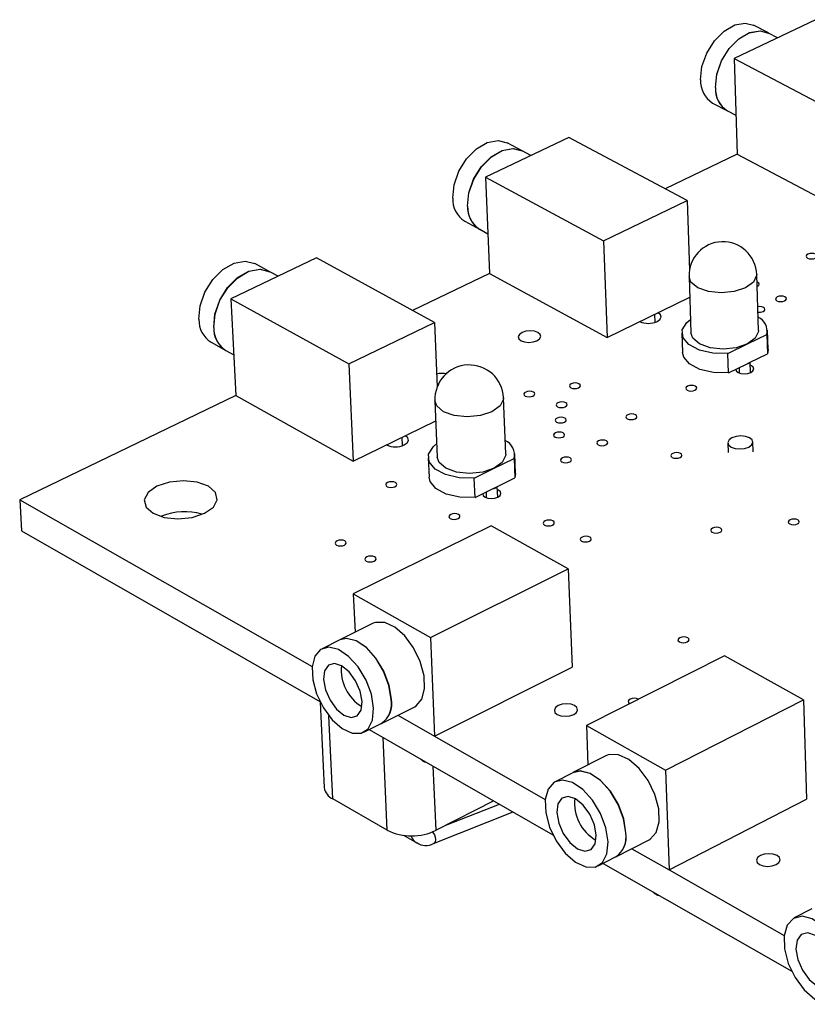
# Model space of a CAD drawing. Extents: x 73 to 209, y 44 to 152.
# Tile 1 of 13: x 73 to 102, y 59 to 95. Entities that reach past the tile are written whole.
import ezdxf

# ---------------------------------------------------------------- set-up
doc = ezdxf.new("R2010")
doc.units = 0
doc.layers.get('0').update_dxf_attribs({"linetype": 'CONTINUOUS'})

msp = doc.modelspace()

# ---------------------------------------------------------------- linework, layer by layer
at = {"color": 7, "linetype": 'CONTINUOUS'}
for p, q in [((102.501, 95.466), (99.461, 94.016)), ((100.744, 94.971), (100.192, 95.26)), ((101.087, 94.792), (100.75, 94.968)), ((99.461, 94.016), (103.867, 91.701)), ((99.461, 94.016), (99.575, 90.461)), ((98.664, 92.362), (99.215, 92.071)), ((99.221, 92.068), (99.529, 91.905)), ((93.31, 91.081), (90.198, 89.597)), ((97.712, 88.73), (93.31, 91.081)), ((91.56, 90.578), (91.009, 90.873)), ((91.887, 90.402), (91.566, 90.575)), ((99.576, 90.461), (96.892, 89.168)), ((99.575, 90.461), (103.968, 88.133)), ((90.198, 89.597), (90.343, 86.015)), ((90.198, 89.597), (94.598, 87.227)), ((94.598, 87.227), (97.712, 88.73)), ((97.712, 88.73), (97.8, 86.137)), ((89.429, 87.958), (89.979, 87.66)), ((89.985, 87.657), (90.283, 87.495)), ((94.598, 87.227), (94.73, 83.63)), ((83.9, 86.592), (80.713, 85.072)), ((88.296, 84.185), (83.9, 86.592)), ((82.158, 86.079), (81.608, 86.382)), ((82.467, 85.909), (82.163, 86.076)), ((90.344, 86.014), (87.476, 84.633)), ((90.343, 86.015), (94.73, 83.63)), ((97.784, 85.891), (97.855, 83.801)), ((100.372, 83.885), (100.306, 85.975)), ((94.73, 83.63), (97.81, 85.131)), ((80.713, 85.072), (85.106, 82.645)), ((80.713, 85.072), (80.891, 81.462)), ((96.521, 84.193), (96.51, 84.498)), ((85.106, 82.645), (88.296, 84.185)), ((88.296, 84.185), (88.398, 81.783)), ((95.952, 84.217), (95.952, 84.226)), ((97.519, 83.789), (97.544, 83.07)), ((99.961, 83.387), (100.685, 83.743)), ((100.685, 83.743), (100.707, 83.024)), ((100.73, 83.177), (100.708, 83.896)), ((79.973, 83.449), (80.522, 83.144)), ((99.235, 83.031), (99.961, 83.387)), ((80.528, 83.141), (80.816, 82.98)), ((99.258, 82.311), (99.235, 83.031)), ((100.044, 82.698), (100.707, 83.024)), ((100.73, 83.177), (100.707, 83.024)), ((85.106, 82.645), (85.271, 79.02)), ((99.258, 82.311), (99.923, 82.638)), ((99.923, 82.638), (100.044, 82.698)), ((100.077, 82.323), (100.065, 82.708)), ((99.651, 82.504), (99.657, 82.309)), ((88.394, 81.873), (88.458, 81.863)), ((80.892, 81.461), (72.839, 77.583)), ((80.891, 81.462), (85.271, 79.02)), ((88.314, 81.273), (88.404, 79.167)), ((90.953, 79.276), (90.868, 81.382)), ((85.271, 79.02), (88.346, 80.519)), ((86.524, 79.619), (86.524, 79.631)), ((87.109, 79.6), (87.096, 79.909)), ((99.232, 79.703), (99.244, 79.342)), ((100.174, 79.373), (100.163, 79.735)), ((91.322, 78.565), (91.293, 79.289)), ((88.064, 79.151), (88.095, 78.427)), ((90.524, 78.754), (91.266, 79.119)), ((91.266, 79.119), (91.295, 78.394)), ((89.781, 78.39), (90.524, 78.754)), ((91.322, 78.565), (91.295, 78.394)), ((89.811, 77.664), (89.781, 78.39)), ((90.616, 78.06), (91.295, 78.394)), ((89.811, 77.664), (90.491, 77.999)), ((90.221, 77.866), (90.229, 77.665)), ((90.491, 77.999), (90.616, 78.06)), ((90.654, 77.683), (90.638, 78.071)), ((72.839, 77.583), (72.905, 76.425)), ((72.839, 77.583), (83.741, 71.371)), ((72.905, 76.425), (84.029, 70.068)), ((90.411, 76.615), (85.273, 74.079)), ((93.286, 75.014), (90.411, 76.615)), ((88.146, 72.457), (93.286, 75.014)), ((93.286, 75.014), (93.426, 71.343)), ((85.273, 74.079), (85.338, 72.645)), ((85.273, 74.079), (88.146, 72.457)), ((86.017, 72.981), (84.772, 72.364)), ((84.765, 72.361), (84.108, 72.035)), ((88.146, 72.457), (88.304, 68.771)), ((99.108, 71.772), (93.963, 69.172)), ((102.055, 70.131), (99.108, 71.772)), ((88.304, 68.771), (93.426, 71.343)), ((96.908, 67.509), (102.055, 70.131)), ((102.055, 70.131), (102.168, 66.43)), ((84.042, 70.042), (84.191, 66.864)), ((86.322, 69.252), (87.564, 69.874)), ((86.927, 69.555), (88.304, 68.771)), ((85.66, 68.921), (86.315, 69.249)), ((85.861, 69.022), (92.71, 65.108)), ((93.963, 69.172), (96.908, 67.509)), ((93.963, 69.172), (94.019, 67.703)), ((88.305, 68.771), (92.424, 66.423)), ((94.706, 68.052), (93.46, 67.419)), ((96.908, 67.509), (97.039, 63.794)), ((93.453, 67.416), (92.795, 67.082)), ((86.54, 65.27), (84.507, 66.442)), ((97.039, 63.794), (102.168, 66.43)), ((90.514, 66.363), (88.358, 65.27)), ((88.262, 64.777), (91.231, 65.953)), ((87.145, 65.084), (87.638, 64.801)), ((95.056, 64.282), (96.3, 64.919)), ((95.649, 64.586), (97.039, 63.794)), ((94.393, 63.942), (95.049, 64.278)), ((94.581, 64.039), (101.61, 60.022)), ((97.04, 63.794), (101.328, 61.35)), ((102.36, 62.346), (101.701, 62.004))]:
    msp.add_line(p, q, dxfattribs=at)
at = {"color": 8, "linetype": 'CONTINUOUS'}
for p, q in [((84.507, 66.442), (84.363, 69.534)), ((86.54, 65.27), (86.385, 68.722)), ((88.358, 65.27), (88.255, 67.654)), ((88.725, 65.456), (90.719, 66.245))]:
    msp.add_line(p, q, dxfattribs=at)
at = {"color": 7, "linetype": 'CONTINUOUS'}
for points in [[(98.216, 93.229), (98.267, 93.722), (98.444, 94.224), (98.728, 94.681), (99.089, 95.043), (99.486, 95.272), (99.878, 95.341), (100.192, 95.26)], [(98.767, 92.938), (98.818, 93.431), (98.996, 93.934), (99.28, 94.391), (99.641, 94.754), (100.039, 94.983), (100.43, 95.052), (100.744, 94.971)], [(98.773, 92.935), (98.824, 93.428), (99.001, 93.931), (99.286, 94.388), (99.647, 94.751), (100.044, 94.98), (100.435, 95.049), (100.75, 94.968)], [(88.978, 88.82), (89.026, 89.317), (89.204, 89.824), (89.493, 90.287), (89.861, 90.655), (90.267, 90.888), (90.669, 90.961), (91.009, 90.873)], [(89.529, 88.522), (89.577, 89.019), (89.755, 89.527), (90.044, 89.991), (90.412, 90.359), (90.819, 90.592), (91.22, 90.666), (91.56, 90.578)], [(89.534, 88.519), (89.583, 89.016), (89.761, 89.524), (90.05, 89.988), (90.418, 90.356), (90.824, 90.589), (91.226, 90.663), (91.566, 90.575)], [(102.486, 86.585), (102.533, 86.619), (102.552, 86.658), (102.54, 86.697), (102.499, 86.73), (102.436, 86.753), (102.359, 86.761), (102.281, 86.753), (102.214, 86.73), (102.167, 86.697), (102.149, 86.658), (102.161, 86.619), (102.201, 86.585), (102.265, 86.563), (102.341, 86.555), (102.419, 86.563), (102.486, 86.585)], [(79.52, 84.305), (79.565, 84.807), (79.744, 85.32), (80.037, 85.789), (80.412, 86.162), (80.828, 86.4), (81.24, 86.477), (81.603, 86.384), (81.608, 86.382)], [(80.069, 84), (80.115, 84.502), (80.294, 85.015), (80.588, 85.485), (80.963, 85.859), (81.379, 86.097), (81.791, 86.174), (82.154, 86.081), (82.158, 86.079)], [(80.075, 83.997), (80.121, 84.499), (80.3, 85.012), (80.593, 85.482), (80.968, 85.856), (81.384, 86.094), (81.796, 86.171), (82.159, 86.078), (82.163, 86.076)], [(100.32, 85.528), (100.338, 85.536), (100.384, 85.569), (100.403, 85.609), (100.392, 85.648), (100.351, 85.682), (100.315, 85.697)], [(101.348, 84.994), (101.395, 85.027), (101.414, 85.067), (101.402, 85.107), (101.361, 85.14), (101.297, 85.163), (101.22, 85.17), (101.142, 85.163), (101.075, 85.14), (101.028, 85.107), (101.009, 85.067), (101.021, 85.027), (101.062, 84.994), (101.125, 84.971), (101.202, 84.963), (101.28, 84.971), (101.348, 84.994)], [(100.547, 84.601), (100.594, 84.635), (100.613, 84.675), (100.601, 84.714), (100.56, 84.748), (100.496, 84.77), (100.419, 84.778), (100.344, 84.771)], [(96.592, 84.222), (96.7, 84.298), (96.744, 84.388), (96.718, 84.478), (96.626, 84.554)], [(99.235, 83.031), (98.675, 83.046), (98.169, 83.161), (97.781, 83.361), (97.56, 83.62), (97.532, 83.907), (97.7, 84.186), (97.838, 84.301)], [(92.116, 83.508), (92.214, 83.578), (92.256, 83.66), (92.233, 83.742), (92.15, 83.812), (92.02, 83.858), (91.862, 83.875), (91.7, 83.858), (91.56, 83.812), (91.461, 83.742), (91.42, 83.66), (91.442, 83.578), (91.525, 83.508), (91.655, 83.462), (91.813, 83.445), (91.975, 83.462), (92.116, 83.508)], [(99.961, 83.387), (99.539, 83.247), (99.052, 83.198), (98.575, 83.247), (98.18, 83.387), (97.928, 83.597), (97.855, 83.801)], [(100.372, 83.885), (100.371, 83.845), (100.253, 83.597), (99.961, 83.387)], [(99.258, 82.311), (98.698, 82.326), (98.193, 82.441), (97.806, 82.641), (97.585, 82.901), (97.544, 83.07)], [(100.089, 82.328), (100.167, 82.385), (100.198, 82.451), (100.179, 82.517), (100.111, 82.573), (100.068, 82.592)], [(99.527, 82.443), (99.547, 82.385), (99.614, 82.328), (99.72, 82.291), (99.847, 82.278), (99.976, 82.291), (100.089, 82.328)], [(93.666, 81.755), (93.714, 81.789), (93.734, 81.829), (93.723, 81.87), (93.682, 81.904), (93.618, 81.927), (93.541, 81.935), (93.462, 81.927), (93.394, 81.904), (93.346, 81.87), (93.326, 81.829), (93.337, 81.789), (93.377, 81.755), (93.441, 81.732), (93.518, 81.724), (93.597, 81.732), (93.666, 81.755)], [(98.003, 81.663), (98.051, 81.698), (98.07, 81.738), (98.059, 81.778), (98.018, 81.813), (97.954, 81.835), (97.877, 81.843), (97.798, 81.835), (97.729, 81.813), (97.682, 81.778), (97.662, 81.738), (97.674, 81.698), (97.715, 81.663), (97.779, 81.641), (97.856, 81.633), (97.935, 81.641), (98.003, 81.663)], [(91.969, 81.448), (92.017, 81.482), (92.037, 81.523), (92.026, 81.563), (91.985, 81.597), (91.922, 81.62), (91.845, 81.628), (91.766, 81.62), (91.697, 81.597), (91.649, 81.563), (91.628, 81.523), (91.639, 81.482), (91.68, 81.448), (91.744, 81.425), (91.821, 81.417), (91.9, 81.425), (91.969, 81.448)], [(93.173, 81.048), (93.221, 81.082), (93.241, 81.123), (93.23, 81.163), (93.189, 81.198), (93.126, 81.221), (93.048, 81.229), (92.969, 81.221), (92.9, 81.198), (92.852, 81.163), (92.832, 81.123), (92.843, 81.082), (92.884, 81.048), (92.948, 81.025), (93.025, 81.017), (93.104, 81.025), (93.173, 81.048)], [(95.775, 80.601), (95.823, 80.636), (95.842, 80.676), (95.831, 80.717), (95.79, 80.751), (95.726, 80.774), (95.649, 80.782), (95.569, 80.774), (95.501, 80.751), (95.453, 80.717), (95.433, 80.676), (95.444, 80.636), (95.485, 80.601), (95.549, 80.578), (95.627, 80.57), (95.706, 80.578), (95.775, 80.601)], [(93.141, 80.478), (93.189, 80.512), (93.209, 80.553), (93.198, 80.593), (93.157, 80.628), (93.093, 80.651), (93.016, 80.659), (92.936, 80.651), (92.867, 80.628), (92.819, 80.593), (92.799, 80.553), (92.81, 80.512), (92.851, 80.478), (92.915, 80.455), (92.992, 80.447), (93.072, 80.455), (93.141, 80.478)], [(87.17, 79.625), (87.28, 79.704), (87.327, 79.796), (87.303, 79.888), (87.212, 79.966)], [(93.08, 79.921), (93.128, 79.956), (93.148, 79.997), (93.137, 80.037), (93.096, 80.072), (93.032, 80.095), (92.955, 80.103), (92.875, 80.095), (92.806, 80.072), (92.758, 80.037), (92.738, 79.997), (92.749, 79.956), (92.79, 79.921), (92.854, 79.898), (92.931, 79.89), (93.011, 79.898), (93.08, 79.921)], [(100.041, 79.89), (99.895, 79.942), (99.719, 79.96), (99.54, 79.942), (99.384, 79.89), (99.276, 79.812), (99.232, 79.719), (99.259, 79.627), (99.353, 79.548), (99.499, 79.496), (99.675, 79.478), (99.855, 79.496), (100.01, 79.548), (100.118, 79.627), (100.162, 79.719), (100.135, 79.812), (100.041, 79.89)], [(89.781, 78.39), (89.214, 78.405), (88.705, 78.523), (88.318, 78.727), (88.1, 78.993), (88.079, 79.287), (88.257, 79.572), (88.382, 79.679)], [(94.69, 79.627), (94.738, 79.662), (94.758, 79.702), (94.746, 79.743), (94.705, 79.778), (94.641, 79.801), (94.564, 79.809), (94.484, 79.801), (94.415, 79.778), (94.367, 79.743), (94.347, 79.702), (94.359, 79.662), (94.399, 79.627), (94.464, 79.604), (94.541, 79.596), (94.621, 79.604), (94.69, 79.627)], [(90.953, 79.276), (90.951, 79.223), (90.825, 78.969), (90.524, 78.754)], [(97.451, 79.161), (97.499, 79.196), (97.518, 79.237), (97.507, 79.278), (97.465, 79.312), (97.401, 79.335), (97.323, 79.344), (97.244, 79.335), (97.175, 79.312), (97.127, 79.278), (97.107, 79.237), (97.119, 79.196), (97.16, 79.161), (97.224, 79.138), (97.302, 79.13), (97.382, 79.138), (97.451, 79.161)], [(90.524, 78.754), (90.094, 78.611), (89.6, 78.56), (89.119, 78.611), (88.722, 78.754), (88.472, 78.969), (88.404, 79.167)], [(93.337, 78.99), (93.385, 79.025), (93.405, 79.066), (93.394, 79.107), (93.353, 79.141), (93.289, 79.165), (93.211, 79.173), (93.132, 79.165), (93.063, 79.141), (93.014, 79.107), (92.994, 79.066), (93.005, 79.025), (93.046, 78.99), (93.11, 78.967), (93.188, 78.959), (93.268, 78.967), (93.337, 78.99)], [(79.731, 77.081), (80.058, 77.311), (80.2, 77.583), (80.135, 77.854), (79.874, 78.084), (79.456, 78.237), (78.945, 78.291), (78.418, 78.237), (77.956, 78.084), (77.627, 77.854), (77.484, 77.583), (77.547, 77.311), (77.808, 77.081), (78.226, 76.927), (78.739, 76.873), (79.268, 76.927), (79.731, 77.081)], [(86.824, 78.07), (86.873, 78.105), (86.893, 78.146), (86.883, 78.187), (86.843, 78.222), (86.779, 78.245), (86.701, 78.254), (86.621, 78.245), (86.551, 78.222), (86.502, 78.187), (86.481, 78.146), (86.492, 78.105), (86.532, 78.07), (86.596, 78.047), (86.674, 78.039), (86.754, 78.047), (86.824, 78.07)], [(89.811, 77.664), (89.245, 77.68), (88.736, 77.797), (88.349, 78.002), (88.132, 78.268), (88.095, 78.427)], [(90.096, 77.804), (90.114, 77.744), (90.181, 77.686), (90.287, 77.648), (90.415, 77.634), (90.547, 77.648), (90.661, 77.686)], [(90.661, 77.686), (90.742, 77.744), (90.775, 77.812), (90.757, 77.879), (90.69, 77.937), (90.643, 77.958)], [(89.179, 76.882), (89.228, 76.917), (89.249, 76.959), (89.238, 77), (89.197, 77.035), (89.133, 77.059), (89.055, 77.067), (88.975, 77.059), (88.905, 77.035), (88.856, 77), (88.835, 76.959), (88.846, 76.917), (88.887, 76.882), (88.951, 76.859), (89.029, 76.851), (89.109, 76.859), (89.179, 76.882)], [(92.695, 76.641), (92.744, 76.676), (92.764, 76.717), (92.753, 76.759), (92.712, 76.794), (92.648, 76.817), (92.569, 76.826), (92.489, 76.817), (92.42, 76.794), (92.371, 76.759), (92.351, 76.717), (92.362, 76.676), (92.403, 76.641), (92.467, 76.617), (92.546, 76.609), (92.626, 76.617), (92.695, 76.641)], [(101.828, 76.681), (101.876, 76.716), (101.895, 76.757), (101.883, 76.799), (101.841, 76.834), (101.776, 76.857), (101.698, 76.865), (101.618, 76.857), (101.549, 76.834), (101.501, 76.799), (101.482, 76.757), (101.494, 76.716), (101.536, 76.681), (101.601, 76.657), (101.679, 76.649), (101.759, 76.657), (101.828, 76.681)], [(98.941, 76.372), (98.989, 76.407), (99.008, 76.449), (98.996, 76.49), (98.955, 76.525), (98.89, 76.549), (98.812, 76.557), (98.732, 76.549), (98.662, 76.525), (98.614, 76.49), (98.595, 76.449), (98.606, 76.407), (98.648, 76.372), (98.713, 76.348), (98.791, 76.34), (98.871, 76.348), (98.941, 76.372)], [(84.939, 75.896), (84.988, 75.931), (85.009, 75.972), (84.999, 76.014), (84.959, 76.049), (84.895, 76.073), (84.816, 76.081), (84.736, 76.073), (84.666, 76.049), (84.616, 76.014), (84.595, 75.972), (84.606, 75.931), (84.646, 75.896), (84.71, 75.872), (84.788, 75.864), (84.869, 75.872), (84.939, 75.896)], [(94.074, 76.042), (94.123, 76.077), (94.143, 76.119), (94.131, 76.16), (94.09, 76.196), (94.025, 76.219), (93.947, 76.227), (93.867, 76.219), (93.797, 76.196), (93.749, 76.16), (93.729, 76.119), (93.74, 76.077), (93.781, 76.042), (93.846, 76.019), (93.924, 76.01), (94.004, 76.019), (94.074, 76.042)], [(86.048, 75.299), (86.098, 75.334), (86.119, 75.376), (86.108, 75.417), (86.068, 75.453), (86.003, 75.476), (85.925, 75.485), (85.845, 75.476), (85.774, 75.453), (85.725, 75.417), (85.704, 75.376), (85.714, 75.334), (85.755, 75.299), (85.819, 75.275), (85.898, 75.267), (85.978, 75.275), (86.048, 75.299)], [(87.564, 69.874), (87.613, 69.901), (87.829, 70.152), (87.932, 70.54), (87.911, 71.026), (87.768, 71.555), (87.518, 72.07), (87.19, 72.515), (86.818, 72.842), (86.443, 73.015), (86.106, 73.015), (86.017, 72.981)], [(86.687, 70.15), (86.603, 70.664), (86.403, 71.195), (86.11, 71.682), (85.755, 72.074), (85.376, 72.328), (85.015, 72.417), (84.765, 72.361)], [(86.693, 70.153), (86.609, 70.668), (86.41, 71.198), (86.117, 71.686), (85.761, 72.078), (85.382, 72.332), (85.022, 72.42), (84.772, 72.364)], [(97.721, 72.289), (97.77, 72.325), (97.79, 72.367), (97.778, 72.409), (97.736, 72.445), (97.671, 72.469), (97.591, 72.478), (97.511, 72.469), (97.441, 72.445), (97.392, 72.409), (97.372, 72.367), (97.384, 72.325), (97.425, 72.289), (97.491, 72.265), (97.57, 72.257), (97.651, 72.265), (97.721, 72.289)], [(86.03, 69.822), (85.946, 70.337), (85.747, 70.867), (85.453, 71.356), (85.097, 71.748), (84.719, 72.003), (84.358, 72.091), (84.055, 72.005), (83.841, 71.753), (83.741, 71.363), (83.763, 70.878), (83.907, 70.35), (84.156, 69.836), (84.484, 69.391), (84.854, 69.063), (85.229, 68.888), (85.565, 68.885), (85.829, 69.054), (85.99, 69.378), (86.03, 69.822)], [(85.599, 70.068), (85.528, 70.452), (85.359, 70.84), (85.117, 71.173), (84.839, 71.399), (84.568, 71.485), (84.345, 71.417), (84.203, 71.207), (84.165, 70.885), (84.236, 70.502), (84.405, 70.114), (84.647, 69.782), (84.924, 69.556), (85.195, 69.469), (85.418, 69.536), (85.56, 69.746), (85.599, 70.068)], [(95.896, 70.149), (95.887, 70.154), (95.821, 70.179), (95.741, 70.187), (95.66, 70.179), (95.59, 70.154), (95.54, 70.118), (95.52, 70.075), (95.532, 70.033), (95.574, 69.996), (95.583, 69.991)], [(93.487, 69.588), (93.588, 69.663), (93.631, 69.751), (93.607, 69.839), (93.521, 69.914), (93.386, 69.964), (93.222, 69.982), (93.055, 69.964), (92.909, 69.914), (92.807, 69.839), (92.765, 69.751), (92.788, 69.663), (92.874, 69.588), (93.009, 69.538), (93.173, 69.52), (93.341, 69.538), (93.487, 69.588)], [(96.3, 64.919), (96.337, 64.94), (96.561, 65.19), (96.671, 65.58), (96.654, 66.069), (96.511, 66.604), (96.259, 67.126), (95.924, 67.577), (95.544, 67.91), (95.159, 68.088), (94.812, 68.092), (94.706, 68.052)], [(94.769, 64.839), (94.687, 65.359), (94.486, 65.896), (94.188, 66.391), (93.825, 66.79), (93.437, 67.05), (93.066, 67.143), (92.753, 67.059), (92.531, 66.807), (92.424, 66.416), (92.443, 65.927), (92.586, 65.393), (92.838, 64.873), (93.172, 64.421), (93.551, 64.087), (93.935, 63.907), (94.282, 63.9), (94.555, 64.068), (94.723, 64.393), (94.769, 64.839)], [(95.426, 65.175), (95.345, 65.695), (95.144, 66.231), (94.846, 66.725), (94.483, 67.124), (94.095, 67.384), (93.724, 67.476), (93.453, 67.416)], [(95.433, 65.179), (95.351, 65.698), (95.15, 66.234), (94.852, 66.729), (94.49, 67.127), (94.102, 67.387), (93.731, 67.48), (93.46, 67.419)], [(94.327, 65.091), (94.257, 65.479), (94.086, 65.872), (93.84, 66.21), (93.556, 66.441), (93.277, 66.53), (93.046, 66.464), (92.899, 66.253), (92.857, 65.929), (92.927, 65.542), (93.097, 65.151), (93.343, 64.814), (93.627, 64.583), (93.905, 64.492), (94.136, 64.557), (94.284, 64.768), (94.327, 65.091)], [(101.035, 63.995), (101.137, 64.072), (101.178, 64.163), (101.152, 64.253), (101.064, 64.33), (100.926, 64.382), (100.759, 64.4), (100.59, 64.382), (100.443, 64.33), (100.341, 64.253), (100.3, 64.163), (100.325, 64.072), (100.414, 63.995), (100.552, 63.943), (100.719, 63.925), (100.888, 63.943), (101.035, 63.995)], [(103.73, 59.73), (103.65, 60.255), (103.448, 60.798), (103.145, 61.299), (102.774, 61.705), (102.377, 61.971), (101.996, 62.068), (101.672, 61.987), (101.441, 61.736), (101.327, 61.343), (101.342, 60.85), (101.485, 60.311), (101.74, 59.784), (102.08, 59.325), (102.468, 58.985), (102.861, 58.799), (103.219, 58.789), (103.502, 58.955), (103.678, 59.281), (103.73, 59.73)], [(103.276, 59.989), (103.208, 60.38), (103.035, 60.778), (102.784, 61.121), (102.493, 61.356), (102.207, 61.449), (101.969, 61.385), (101.815, 61.174), (101.769, 60.848), (101.837, 60.458), (102.01, 60.061), (102.26, 59.719), (102.55, 59.483), (102.836, 59.39), (103.075, 59.453), (103.229, 59.663), (103.276, 59.989)]]:
    msp.add_lwpolyline(points, dxfattribs=at)
at = {"color": 8, "linetype": 'CONTINUOUS'}
for points in [[(98.11, 85.479), (97.857, 85.688), (97.784, 85.891)], [(100.306, 85.975), (100.305, 85.934), (100.186, 85.688), (99.894, 85.479), (99.471, 85.339), (98.984, 85.29), (98.506, 85.339), (98.11, 85.479)], [(88.633, 80.862), (88.383, 81.077), (88.314, 81.273)], [(90.868, 81.382), (90.866, 81.329), (90.74, 81.077), (90.439, 80.862), (90.008, 80.719), (89.513, 80.669), (89.03, 80.719), (88.633, 80.862)], [(88.204, 65.221), (88.241, 65.185), (88.294, 65.105), (88.328, 65.011), (88.337, 64.917), (88.321, 64.839), (88.281, 64.787), (88.262, 64.777)]]:
    msp.add_lwpolyline(points, dxfattribs=at)
at = {"color": 7, "linetype": 'CONTINUOUS'}
for centre, radius, start, end in [((99.161, 93.168), 0.947, 176.3039, 238.374), ((99.712, 92.877), 0.946, 176.2579, 238.3582), ((99.717, 92.874), 0.946, 176.2574, 238.358), ((89.933, 88.771), 0.957, 177.0454, 238.197), ((90.484, 88.472), 0.956, 176.9997, 238.1824), ((90.489, 88.469), 0.956, 176.9993, 238.1823), ((99.045, 85.933), 1.262, 1.9134, 181.901), ((100.401, 84.932), 0.362, 262.0085, 293.7721), ((100.107, 83.853), 0.588, 349.2265, 64.8957), ((80.486, 84.268), 0.967, 177.8075, 237.9754), ((81.035, 83.963), 0.966, 177.7621, 237.9621), ((81.04, 83.96), 0.966, 177.7617, 237.962), ((96.268, 84.933), 0.782, 245.4945, 294.5106), ((89.591, 81.327), 1.278, 2.483, 182.3921), ((99.89, 82.858), 0.222, 278.4222, 313.9625), ((88.596, 81.523), 0.768, 77.0433, 106.5483), ((86.841, 80.336), 0.783, 245.2094, 294.7958), ((90.685, 79.247), 0.595, 347.5748, 65.4365), ((90.457, 78.226), 0.23, 278.64, 313.7446), ((78.992, 74.726), 2.41, 74.5891, 111.0741), ((86.43, 71.248), 1.608, 174.53, 238.3865), ((85.82, 69.98), 0.883, 304.1038, 11.0984), ((85.827, 69.983), 0.883, 304.1035, 11.0978), ((88.113, 68.232), 0.455, 221.4418, 238.9028), ((87.986, 68.013), 0.203, 237.6493, 268.6711), ((84.724, 66.933), 0.537, 187.4148, 246.2136), ((95.121, 66.289), 1.605, 173.9003, 239.7911), ((87.449, 67.161), 2.098, 244.3218, 295.6781), ((94.552, 65.015), 0.888, 304.0011, 10.4076), ((94.559, 65.018), 0.888, 304.0008, 10.407), ((87.977, 65.289), 0.586, 234.6034, 299.0272), ((96.802, 63.279), 0.467, 221.5656, 238.9574), ((96.674, 63.059), 0.213, 237.7508, 268.1597)]:
    msp.add_arc(centre, radius, start, end, dxfattribs=at)
at = {"color": 8, "linetype": 'CONTINUOUS'}
msp.add_arc((87.911, 65.253), 0.528, 201.0937, 238.2894, dxfattribs=at)

doc.saveas('drawing.dxf')
